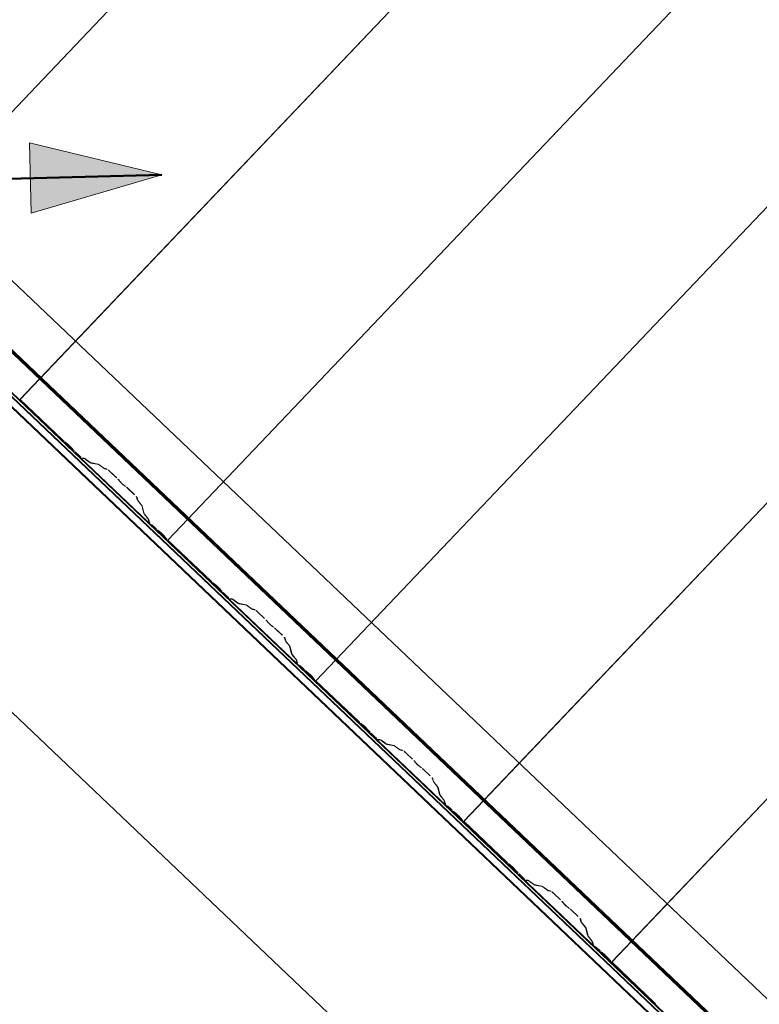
# Model space of a CAD drawing. Header units: metres. Extents: x 32343131.6 to 32343183.7, y 5699223.3 to 5699275.1.
# Tile 36 of 190: x 32343135.6 to 32343137, y 5699252.9 to 5699254.7. Entities that reach past the tile are written whole.
import ezdxf

# ---------------------------------------------------------------- set-up
doc = ezdxf.new("R2010")
doc.units = ezdxf.units.M
for name, color, linetype, lineweight in [('0-1', 7, 'Continuous', 5), ('A-ANNO-DIMS', 7, 'Continuous', 9), ('A-ANNO-DIMS-50', 7, 'Continuous', 9), ('A-DETL-GENF', 7, 'Continuous', 18)]:
    doc.layers.add(name, color=color, linetype=linetype, lineweight=lineweight)
for name, color, linetype, lineweight, true_color in [('A-DETL-GENF-3', 5, 'Continuous', 18, 0x0000ff), ('A-DETL-GENF-4', 5, 'Continuous', 50, 0x0000ff), ('A-ROOF-1', 7, 'Continuous', 5, 0xcccccc), ('E-POWR-CNDT-1', 5, 'Continuous', 70, 0x0000ff), ('G-IMPT-1', 5, 'Continuous', 25, 0x0000ff), ('S-BEAM-1', 7, 'Continuous', 5, 0xcccccc)]:
    doc.layers.add(name, color=color, linetype=linetype, lineweight=lineweight, true_color=true_color)
doc.styles.add('Arial', font='arial.ttf', dxfattribs={"height": 0.15})
doc.dimstyles.new('Blitzschutz', dxfattribs={"dimscale": 0.3048, "dimtxt": 0.153039, "dimasz": 0.492126, "dimexe": 0.393701, "dimexo": 0.0625, "dimgap": 0.287073, "dimtad": 1, "dimlfac": 100, "dimrnd": 0.01, "dimdsep": 46, "dimtxsty": 'Arial', "dimblk1": 'OBLIQUE', "dimblk2": 'OBLIQUE', "dimsah": 1, "dimcen": 0.09, "dimdle": 0.393701, "dimadec": 0, "dimazin": 0, "dimtfac": 1, "dimtdec": 4, "dimtix": 1, "dimtmove": 0, "dimatfit": 3, "dimfxl": 0.393701, "dimfxlon": 1, "dimtvp": 1, "dimtfill": 1, "dimtolj": 1, "dimtzin": 0, "dimarcsym": 2})

# ---------------------------------------------------------------- blocks, each defined once
blk = doc.blocks.new('Ortgang Hochpunkt - Ortgang Hochpunkt-3544340-TGA_190_LP5_GR_DA-TGA-01_G_')
at = {"layer": 'A-ROOF-1'}
for p, q in [((89.4753, -25.0355), (54.6993, 8.0497)), ((89.3588, -25.1579), (54.5828, 7.9273)), ((54.5837, 7.9281), (89.3597, -25.1571)), ((89.4753, -25.0355), (54.8986, 7.8602)), ((63.2651, -0.3137), (57.4811, 5.1891)), ((63.2617, -0.3095), (57.4855, 5.1859)), ((63.2562, -0.2981), (57.4981, 5.18)), ((63.2552, -0.2959), (57.5003, 5.1791))]:
    blk.add_line(p, q, dxfattribs=at)
blk = doc.blocks.new('ARC_190_LPX_FM_Stellplätze_rvt-1-TGA_190_LP5_GR_DA-TGA-01_G_')
at = {"layer": 'S-BEAM-1'}
for p, q in [((32343135.3533, 5699254.2849), (32343143.6156, 5699262.9694)), ((32343135.3533, 5699254.2849), (32343143.6156, 5699262.9694)), ((32343135.3534, 5699254.285), (32343143.6157, 5699262.9695)), ((32343135.3534, 5699254.285), (32343143.6157, 5699262.9695)), ((32343135.625, 5699254.0264), (32343143.8873, 5699262.7109)), ((32343135.625, 5699254.0264), (32343143.8873, 5699262.7109)), ((32343135.6251, 5699254.0265), (32343143.8874, 5699262.711)), ((32343135.6251, 5699254.0265), (32343143.8874, 5699262.711)), ((32343135.8967, 5699253.7679), (32343144.159, 5699262.4524)), ((32343135.8967, 5699253.7679), (32343144.159, 5699262.4524)), ((32343135.8968, 5699253.768), (32343144.1591, 5699262.4525)), ((32343135.8968, 5699253.768), (32343144.1591, 5699262.4525)), ((32343136.1684, 5699253.5094), (32343144.4307, 5699262.194)), ((32343136.1684, 5699253.5094), (32343144.4307, 5699262.194)), ((32343136.1685, 5699253.5095), (32343144.4308, 5699262.1941)), ((32343136.1685, 5699253.5095), (32343144.4308, 5699262.1941)), ((32343136.4401, 5699253.251), (32343144.7024, 5699261.9355)), ((32343136.4401, 5699253.251), (32343144.7024, 5699261.9355)), ((32343136.4402, 5699253.2511), (32343144.7025, 5699261.9356)), ((32343136.4402, 5699253.2511), (32343144.7025, 5699261.9356)), ((32343136.7118, 5699252.9925), (32343144.9741, 5699261.677)), ((32343136.7118, 5699252.9925), (32343144.9741, 5699261.677)), ((32343136.7119, 5699252.9926), (32343144.9741, 5699261.6771)), ((32343136.7119, 5699252.9926), (32343144.9741, 5699261.6771)), ((32343135.6251, 5699254.0265), (32343135.625, 5699254.0264)), ((32343135.625, 5699254.0264), (32343135.6251, 5699254.0265)), ((32343135.625, 5699254.0264), (32343135.7039, 5699253.9514)), ((32343135.7039, 5699253.9515), (32343135.6251, 5699254.0265)), ((32343135.7119, 5699253.9449), (32343135.7071, 5699253.9487)), ((32343135.7078, 5699253.9479), (32343135.7126, 5699253.9441)), ((32343135.7187, 5699253.9383), (32343135.7228, 5699253.9337)), ((32343135.7236, 5699253.933), (32343135.7196, 5699253.9376)), ((32343135.7341, 5699253.9228), (32343135.7265, 5699253.93)), ((32343135.7265, 5699253.9299), (32343135.734, 5699253.9228)), ((32343135.7431, 5699253.9182), (32343135.7387, 5699253.9191)), ((32343135.7397, 5699253.918), (32343135.7442, 5699253.9171)), ((32343135.7533, 5699253.9109), (32343135.7441, 5699253.9176)), ((32343135.745, 5699253.9167), (32343135.7542, 5699253.91)), ((32343135.7686, 5699253.9075), (32343135.7541, 5699253.9105)), ((32343135.7552, 5699253.9094), (32343135.7697, 5699253.9065)), ((32343135.7788, 5699253.9003), (32343135.7696, 5699253.907)), ((32343135.7705, 5699253.906), (32343135.7797, 5699253.8994)), ((32343135.7845, 5699253.8988), (32343135.7796, 5699253.8998)), ((32343135.7807, 5699253.8988), (32343135.7856, 5699253.8978)), ((32343135.7902, 5699253.894), (32343135.8025, 5699253.8823)), ((32343135.8026, 5699253.8824), (32343135.7903, 5699253.8941)), ((32343135.806, 5699253.8787), (32343135.8078, 5699253.8765)), ((32343135.8087, 5699253.8757), (32343135.8069, 5699253.8779)), ((32343135.8182, 5699253.8672), (32343135.8159, 5699253.8689)), ((32343135.8167, 5699253.868), (32343135.819, 5699253.8663)), ((32343135.8228, 5699253.8631), (32343135.8351, 5699253.8513)), ((32343135.8352, 5699253.8514), (32343135.8229, 5699253.8631)), ((32343135.8391, 5699253.8469), (32343135.8403, 5699253.842)), ((32343135.8414, 5699253.841), (32343135.8402, 5699253.8459)), ((32343135.841, 5699253.8411), (32343135.8481, 5699253.8322)), ((32343135.849, 5699253.8314), (32343135.8419, 5699253.8402)), ((32343135.8486, 5699253.8314), (32343135.8522, 5699253.8171)), ((32343135.8533, 5699253.8161), (32343135.8497, 5699253.8304)), ((32343135.8529, 5699253.8162), (32343135.86, 5699253.8073)), ((32343135.8609, 5699253.8065), (32343135.8538, 5699253.8153)), ((32343135.8605, 5699253.8065), (32343135.8616, 5699253.8021)), ((32343135.8627, 5699253.8011), (32343135.8616, 5699253.8055)), ((32343135.8666, 5699253.7966), (32343135.8741, 5699253.7894)), ((32343135.8742, 5699253.7895), (32343135.8667, 5699253.7967)), ((32343135.8821, 5699253.7829), (32343135.8774, 5699253.7867)), ((32343135.8781, 5699253.7859), (32343135.8828, 5699253.7821)), ((32343135.889, 5699253.7763), (32343135.893, 5699253.7717)), ((32343135.8938, 5699253.7711), (32343135.8898, 5699253.7756)), ((32343135.8968, 5699253.768), (32343135.8967, 5699253.7679)), ((32343135.8967, 5699253.7679), (32343135.8968, 5699253.768)), ((32343135.8967, 5699253.7679), (32343135.9755, 5699253.6929)), ((32343135.9756, 5699253.693), (32343135.8968, 5699253.768)), ((32343135.9836, 5699253.6864), (32343135.9788, 5699253.6902)), ((32343135.9795, 5699253.6894), (32343135.9843, 5699253.6856)), ((32343135.9904, 5699253.6798), (32343135.9944, 5699253.6752)), ((32343135.9953, 5699253.6746), (32343135.9912, 5699253.6791)), ((32343135.9981, 5699253.6714), (32343136.0057, 5699253.6643)), ((32343136.0058, 5699253.6644), (32343135.9982, 5699253.6715)), ((32343136.0148, 5699253.6597), (32343136.0104, 5699253.6606)), ((32343136.0114, 5699253.6596), (32343136.0159, 5699253.6587)), ((32343136.025, 5699253.6525), (32343136.0158, 5699253.6591)), ((32343136.0167, 5699253.6582), (32343136.0259, 5699253.6515)), ((32343136.0403, 5699253.6491), (32343136.0258, 5699253.652)), ((32343136.0269, 5699253.651), (32343136.0414, 5699253.648)), ((32343136.0505, 5699253.6418), (32343136.0413, 5699253.6485)), ((32343136.0421, 5699253.6476), (32343136.0514, 5699253.6409)), ((32343136.0562, 5699253.6404), (32343136.0513, 5699253.6414)), ((32343136.0524, 5699253.6403), (32343136.0573, 5699253.6393)), ((32343136.0619, 5699253.6355), (32343136.0742, 5699253.6238)), ((32343136.0743, 5699253.6239), (32343136.062, 5699253.6356)), ((32343136.0777, 5699253.6202), (32343136.0795, 5699253.618)), ((32343136.0804, 5699253.6172), (32343136.0786, 5699253.6194)), ((32343136.0899, 5699253.6087), (32343136.0876, 5699253.6104)), ((32343136.0884, 5699253.6095), (32343136.0907, 5699253.6078)), ((32343136.1069, 5699253.5929), (32343136.0945, 5699253.6047)), ((32343136.0945, 5699253.6046), (32343136.1068, 5699253.5929)), ((32343136.1108, 5699253.5884), (32343136.112, 5699253.5835)), ((32343136.1131, 5699253.5825), (32343136.1119, 5699253.5874)), ((32343136.1127, 5699253.5826), (32343136.1198, 5699253.5737)), ((32343136.1207, 5699253.5729), (32343136.1136, 5699253.5818)), ((32343136.1203, 5699253.5729), (32343136.1239, 5699253.5586)), ((32343136.125, 5699253.5576), (32343136.1214, 5699253.5719)), ((32343136.1246, 5699253.5577), (32343136.1317, 5699253.5488)), ((32343136.1326, 5699253.548), (32343136.1255, 5699253.5569)), ((32343136.1322, 5699253.548), (32343136.1333, 5699253.5436)), ((32343136.1344, 5699253.5426), (32343136.1333, 5699253.547)), ((32343136.1383, 5699253.5381), (32343136.1458, 5699253.531)), ((32343136.1459, 5699253.531), (32343136.1384, 5699253.5382)), ((32343136.1538, 5699253.5244), (32343136.1491, 5699253.5282)), ((32343136.1498, 5699253.5274), (32343136.1545, 5699253.5236)), ((32343136.1607, 5699253.5178), (32343136.1647, 5699253.5132)), ((32343136.1655, 5699253.5126), (32343136.1615, 5699253.5171)), ((32343136.1685, 5699253.5095), (32343136.1684, 5699253.5094)), ((32343136.1684, 5699253.5094), (32343136.1685, 5699253.5095)), ((32343136.1684, 5699253.5094), (32343136.2472, 5699253.4345)), ((32343136.2473, 5699253.4346), (32343136.1685, 5699253.5095)), ((32343136.2553, 5699253.4279), (32343136.2505, 5699253.4317)), ((32343136.2512, 5699253.4309), (32343136.256, 5699253.4271)), ((32343136.2621, 5699253.4213), (32343136.2661, 5699253.4167)), ((32343136.267, 5699253.4161), (32343136.2629, 5699253.4206)), ((32343136.2698, 5699253.4129), (32343136.2773, 5699253.4058)), ((32343136.2774, 5699253.4059), (32343136.2699, 5699253.413)), ((32343136.2865, 5699253.4012), (32343136.2821, 5699253.4021)), ((32343136.2831, 5699253.4011), (32343136.2876, 5699253.4002)), ((32343136.2967, 5699253.394), (32343136.2875, 5699253.4006)), ((32343136.2884, 5699253.3997), (32343136.2976, 5699253.3931)), ((32343136.312, 5699253.3906), (32343136.2975, 5699253.3935)), ((32343136.2986, 5699253.3925), (32343136.313, 5699253.3895)), ((32343136.3222, 5699253.3833), (32343136.313, 5699253.39)), ((32343136.3138, 5699253.3891), (32343136.323, 5699253.3824)), ((32343136.3279, 5699253.3819), (32343136.323, 5699253.3829)), ((32343136.324, 5699253.3818), (32343136.329, 5699253.3808)), ((32343136.3336, 5699253.3771), (32343136.3459, 5699253.3653)), ((32343136.346, 5699253.3654), (32343136.3337, 5699253.3772)), ((32343136.3494, 5699253.3618), (32343136.3511, 5699253.3596)), ((32343136.3521, 5699253.3588), (32343136.3503, 5699253.361)), ((32343136.3616, 5699253.3503), (32343136.3593, 5699253.3519)), ((32343136.3601, 5699253.351), (32343136.3624, 5699253.3493)), ((32343136.3661, 5699253.3461), (32343136.3785, 5699253.3344)), ((32343136.3786, 5699253.3345), (32343136.3662, 5699253.3462)), ((32343136.3825, 5699253.33), (32343136.3837, 5699253.3251)), ((32343136.3848, 5699253.3241), (32343136.3836, 5699253.3289)), ((32343136.3843, 5699253.3241), (32343136.3915, 5699253.3152)), ((32343136.3924, 5699253.3144), (32343136.3853, 5699253.3233)), ((32343136.392, 5699253.3145), (32343136.3956, 5699253.3002)), ((32343136.3967, 5699253.2991), (32343136.393, 5699253.3135)), ((32343136.3962, 5699253.2992), (32343136.4033, 5699253.2903)), ((32343136.4043, 5699253.2895), (32343136.3972, 5699253.2984)), ((32343136.4039, 5699253.2896), (32343136.405, 5699253.2852)), ((32343136.4061, 5699253.2841), (32343136.4049, 5699253.2885)), ((32343136.41, 5699253.2796), (32343136.4175, 5699253.2725)), ((32343136.4176, 5699253.2726), (32343136.4101, 5699253.2797)), ((32343136.4255, 5699253.266), (32343136.4207, 5699253.2698)), ((32343136.4215, 5699253.269), (32343136.4262, 5699253.2652)), ((32343136.4324, 5699253.2593), (32343136.4364, 5699253.2548)), ((32343136.4372, 5699253.2541), (32343136.4332, 5699253.2587)), ((32343136.4402, 5699253.2511), (32343136.4401, 5699253.251)), ((32343136.4401, 5699253.251), (32343136.4402, 5699253.2511)), ((32343136.4401, 5699253.251), (32343136.5189, 5699253.176)), ((32343136.519, 5699253.1761), (32343136.4402, 5699253.2511)), ((32343136.5269, 5699253.1695), (32343136.5222, 5699253.1733)), ((32343136.5229, 5699253.1725), (32343136.5276, 5699253.1687)), ((32343136.5338, 5699253.1628), (32343136.5378, 5699253.1583)), ((32343136.5386, 5699253.1576), (32343136.5346, 5699253.1622)), ((32343136.5415, 5699253.1545), (32343136.549, 5699253.1473)), ((32343136.5491, 5699253.1474), (32343136.5416, 5699253.1546)), ((32343136.5582, 5699253.1427), (32343136.5537, 5699253.1436)), ((32343136.5548, 5699253.1426), (32343136.5593, 5699253.1417)), ((32343136.5684, 5699253.1355), (32343136.5592, 5699253.1422)), ((32343136.5601, 5699253.1412), (32343136.5693, 5699253.1346)), ((32343136.5837, 5699253.1321), (32343136.5692, 5699253.135)), ((32343136.5703, 5699253.134), (32343136.5847, 5699253.1311)), ((32343136.5939, 5699253.1249), (32343136.5847, 5699253.1315)), ((32343136.5855, 5699253.1306), (32343136.5947, 5699253.1239)), ((32343136.5996, 5699253.1234), (32343136.5947, 5699253.1244)), ((32343136.5957, 5699253.1234), (32343136.6007, 5699253.1224)), ((32343136.6053, 5699253.1186), (32343136.6176, 5699253.1069)), ((32343136.6177, 5699253.107), (32343136.6054, 5699253.1187)), ((32343136.621, 5699253.1033), (32343136.6228, 5699253.1011)), ((32343136.6238, 5699253.1003), (32343136.622, 5699253.1025)), ((32343136.6332, 5699253.0918), (32343136.631, 5699253.0935)), ((32343136.6318, 5699253.0925), (32343136.6341, 5699253.0909)), ((32343136.6502, 5699253.076), (32343136.6379, 5699253.0877)), ((32343136.6378, 5699253.0876), (32343136.6502, 5699253.0759)), ((32343136.6542, 5699253.0715), (32343136.6554, 5699253.0666)), ((32343136.6565, 5699253.0656), (32343136.6552, 5699253.0705)), ((32343136.656, 5699253.0656), (32343136.6631, 5699253.0568)), ((32343136.6641, 5699253.0559), (32343136.657, 5699253.0648)), ((32343136.6636, 5699253.056), (32343136.6673, 5699253.0417)), ((32343136.6684, 5699253.0407), (32343136.6647, 5699253.055)), ((32343136.6679, 5699253.0407), (32343136.675, 5699253.0318)), ((32343136.676, 5699253.031), (32343136.6689, 5699253.0399)), ((32343136.6755, 5699253.0311), (32343136.6767, 5699253.0267)), ((32343136.6778, 5699253.0257), (32343136.6766, 5699253.0301)), ((32343136.6893, 5699253.0141), (32343136.6817, 5699253.0212)), ((32343136.6817, 5699253.0211), (32343136.6892, 5699253.014)), ((32343136.6972, 5699253.0075), (32343136.6924, 5699253.0113)), ((32343136.6931, 5699253.0105), (32343136.6979, 5699253.0067)), ((32343136.704, 5699253.0008), (32343136.7081, 5699252.9963)), ((32343136.7089, 5699252.9956), (32343136.7049, 5699253.0002)), ((32343136.7119, 5699252.9926), (32343136.7118, 5699252.9925)), ((32343136.7118, 5699252.9925), (32343136.7119, 5699252.9926)), ((32343136.7118, 5699252.9925), (32343136.7906, 5699252.9175)), ((32343136.7907, 5699252.9176), (32343136.7119, 5699252.9926))]:
    blk.add_line(p, q, dxfattribs=at)
for centre, major_axis, ratio, start_param, end_param in [((32343135.7043, 5699253.9519), (-0.00435, 0.00414), 0.087156, 1.570796, 2.355302), ((32343135.7043, 5699253.9519), (-0.00543, 0.00517), 0.087156, 1.570796, 2.355303), ((32343135.7154, 5699253.9409), (-0.00543, 0.00517), 0.087155, 3.927883, 5.496897), ((32343135.7154, 5699253.9409), (-0.00435, 0.00414), 0.087155, 3.927881, 5.496896), ((32343135.7269, 5699253.9304), (-0.00543, 0.00517), 0.087156, 0.78629, 1.570796), ((32343135.7269, 5699253.9304), (-0.00435, 0.00414), 0.087156, 0.786293, 1.570797), ((32343135.7344, 5699253.9232), (-0.00543, 0.00517), 0.087156, 1.570797, 3.003603), ((32343135.7344, 5699253.9232), (-0.00435, 0.00414), 0.087156, 1.570796, 3.003604), ((32343135.7485, 5699253.913), (-0.00543, 0.00517), 0.087156, 5.711273, 6.145193), ((32343135.7485, 5699253.913), (-0.00435, 0.00414), 0.087156, 5.711276, 6.145197), ((32343135.7499, 5699253.9146), (-0.00435, 0.00414), 0.087156, 2.56968, 3.003604), ((32343135.7499, 5699253.9146), (-0.00543, 0.00517), 0.087156, 2.569681, 3.003603), ((32343135.7739, 5699253.9024), (-0.00543, 0.00517), 0.087155, 5.711273, 6.145194), ((32343135.7739, 5699253.9024), (-0.00435, 0.00414), 0.087156, 5.711278, 6.145196), ((32343135.7753, 5699253.904), (-0.00435, 0.00414), 0.087156, 2.569679, 3.003604), ((32343135.7753, 5699253.904), (-0.00543, 0.00517), 0.087156, 2.569681, 3.003604), ((32343135.7899, 5699253.8936), (-0.00543, 0.00517), 0.087156, 4.712389, 6.145195), ((32343135.7899, 5699253.8936), (-0.00435, 0.00414), 0.087156, 4.712389, 6.145196), ((32343135.8022, 5699253.8819), (-0.00435, 0.00414), 0.087155, 3.741015, 4.71239), ((32343135.8022, 5699253.8819), (-0.00543, 0.00517), 0.087155, 3.74101, 4.71239), ((32343135.8125, 5699253.8725), (-0.00543, 0.00517), 0.087156, 0.599417, 2.542176), ((32343135.8125, 5699253.8725), (-0.00435, 0.00414), 0.087156, 0.599417, 2.542176), ((32343135.8224, 5699253.8627), (-0.00543, 0.00517), 0.087156, 4.712389, 5.683767), ((32343135.8224, 5699253.8627), (-0.00435, 0.00414), 0.087156, 4.712389, 5.683768), ((32343135.8347, 5699253.851), (-0.00435, 0.00414), 0.087156, 3.279586, 4.712389), ((32343135.8347, 5699253.851), (-0.00543, 0.00517), 0.087156, 3.279582, 4.712389), ((32343135.8458, 5699253.837), (-0.00543, 0.00517), 0.087156, 0.137989, 0.571913), ((32343135.8458, 5699253.837), (-0.00435, 0.00414), 0.087156, 0.137985, 0.571912), ((32343135.8442, 5699253.8355), (-0.00435, 0.00414), 0.087156, 3.27958, 3.713504), ((32343135.8442, 5699253.8355), (-0.00543, 0.00517), 0.087156, 3.279581, 3.713509), ((32343135.8577, 5699253.8121), (-0.00543, 0.00517), 0.087156, 0.137988, 0.571915), ((32343135.8577, 5699253.8121), (-0.00435, 0.00414), 0.087156, 0.137991, 0.571912), ((32343135.8561, 5699253.8106), (-0.00435, 0.00414), 0.087156, 3.279578, 3.713505), ((32343135.8561, 5699253.8106), (-0.00543, 0.00517), 0.087156, 3.279581, 3.713506), ((32343135.867, 5699253.7971), (-0.00543, 0.00517), 0.087156, 0.137988, 1.570796), ((32343135.867, 5699253.7971), (-0.00435, 0.00414), 0.087156, 0.137988, 1.570797), ((32343135.8746, 5699253.7899), (-0.00543, 0.00517), 0.087156, 1.570796, 2.355301), ((32343135.8746, 5699253.7899), (-0.00435, 0.00414), 0.087156, 1.570796, 2.355303), ((32343135.8857, 5699253.7789), (-0.00543, 0.00517), 0.087156, 3.927883, 5.496896), ((32343135.8857, 5699253.7789), (-0.00435, 0.00414), 0.087156, 3.927882, 5.496895), ((32343135.8972, 5699253.7684), (-0.00543, 0.00517), 0.087155, 0.786291, 1.570797), ((32343135.8972, 5699253.7684), (-0.00435, 0.00414), 0.087155, 0.786296, 1.570797), ((32343135.976, 5699253.6934), (-0.00543, 0.00517), 0.087156, 1.570796, 2.355303), ((32343135.976, 5699253.6934), (-0.00435, 0.00414), 0.087156, 1.570796, 2.355302), ((32343135.9871, 5699253.6824), (-0.00543, 0.00517), 0.087155, 3.927883, 5.496897), ((32343135.9871, 5699253.6824), (-0.00435, 0.00414), 0.087156, 3.927882, 5.496896), ((32343135.9986, 5699253.6719), (-0.00543, 0.00517), 0.087155, 0.78629, 1.570797), ((32343135.9986, 5699253.6719), (-0.00435, 0.00414), 0.087156, 0.786293, 1.570797), ((32343136.0061, 5699253.6647), (-0.00543, 0.00517), 0.087156, 1.570796, 3.003604), ((32343136.0061, 5699253.6647), (-0.00435, 0.00414), 0.087156, 1.570796, 3.003603), ((32343136.0201, 5699253.6545), (-0.00543, 0.00517), 0.087156, 5.711273, 6.145199), ((32343136.0201, 5699253.6545), (-0.00435, 0.00414), 0.087156, 5.711272, 6.145196), ((32343136.0216, 5699253.6561), (-0.00435, 0.00414), 0.087156, 2.569678, 3.003604), ((32343136.0216, 5699253.6561), (-0.00543, 0.00517), 0.087156, 2.56968, 3.003601), ((32343136.0456, 5699253.6439), (-0.00543, 0.00517), 0.087156, 5.711273, 6.145201), ((32343136.0456, 5699253.6439), (-0.00435, 0.00414), 0.087156, 5.711272, 6.145196), ((32343136.047, 5699253.6455), (-0.00435, 0.00414), 0.087155, 2.569679, 3.003604), ((32343136.047, 5699253.6455), (-0.00543, 0.00517), 0.087156, 2.56968, 3.003601), ((32343136.0615, 5699253.6352), (-0.00543, 0.00517), 0.087156, 4.712389, 6.145196), ((32343136.0615, 5699253.6352), (-0.00435, 0.00414), 0.087156, 4.712389, 6.145196), ((32343136.0739, 5699253.6234), (-0.00435, 0.00414), 0.087155, 3.741016, 4.71239), ((32343136.0739, 5699253.6234), (-0.00543, 0.00517), 0.087156, 3.74101, 4.712389), ((32343136.0842, 5699253.614), (-0.00543, 0.00517), 0.087156, 0.599417, 2.54218), ((32343136.0842, 5699253.614), (-0.00435, 0.00414), 0.087156, 0.599416, 2.542176), ((32343136.0941, 5699253.6042), (-0.00543, 0.00517), 0.087156, 4.712389, 5.683765), ((32343136.0941, 5699253.6042), (-0.00435, 0.00414), 0.087155, 4.712389, 5.683769), ((32343136.1064, 5699253.5925), (-0.00435, 0.00414), 0.087156, 3.279582, 4.712389), ((32343136.1064, 5699253.5925), (-0.00543, 0.00517), 0.087156, 3.279581, 4.712389), ((32343136.1175, 5699253.5785), (-0.00543, 0.00517), 0.087156, 0.137989, 0.571913), ((32343136.1175, 5699253.5785), (-0.00435, 0.00414), 0.087156, 0.137995, 0.571912), ((32343136.1159, 5699253.577), (-0.00435, 0.00414), 0.087156, 3.279581, 3.713504), ((32343136.1159, 5699253.577), (-0.00543, 0.00517), 0.087156, 3.279582, 3.713507), ((32343136.1294, 5699253.5536), (-0.00543, 0.00517), 0.087156, 0.137989, 0.571911), ((32343136.1294, 5699253.5536), (-0.00435, 0.00414), 0.087156, 0.137992, 0.571912), ((32343136.1278, 5699253.5521), (-0.00435, 0.00414), 0.087155, 3.279575, 3.713505), ((32343136.1278, 5699253.5521), (-0.00543, 0.00517), 0.087156, 3.279581, 3.713502), ((32343136.1387, 5699253.5386), (-0.00543, 0.00517), 0.087156, 0.137989, 1.570796), ((32343136.1387, 5699253.5386), (-0.00435, 0.00414), 0.087156, 0.137993, 1.570797), ((32343136.1462, 5699253.5314), (-0.00543, 0.00517), 0.087156, 1.570796, 2.355302), ((32343136.1462, 5699253.5314), (-0.00435, 0.00414), 0.087155, 1.570796, 2.355303), ((32343136.1573, 5699253.5205), (-0.00543, 0.00517), 0.087156, 3.927883, 5.496896), ((32343136.1573, 5699253.5205), (-0.00435, 0.00414), 0.087156, 3.927881, 5.496895), ((32343136.1689, 5699253.5099), (-0.00543, 0.00517), 0.087156, 0.78629, 1.570797), ((32343136.1689, 5699253.5099), (-0.00435, 0.00414), 0.087156, 0.786293, 1.570797), ((32343136.2477, 5699253.4349), (-0.00543, 0.00517), 0.087156, 1.570796, 2.355303), ((32343136.2477, 5699253.4349), (-0.00435, 0.00414), 0.087156, 1.570796, 2.355302), ((32343136.2588, 5699253.424), (-0.00543, 0.00517), 0.087156, 3.927883, 5.496896), ((32343136.2588, 5699253.424), (-0.00435, 0.00414), 0.087155, 3.927883, 5.496896), ((32343136.2703, 5699253.4134), (-0.00543, 0.00517), 0.087156, 0.78629, 1.570796), ((32343136.2703, 5699253.4134), (-0.00435, 0.00414), 0.087156, 0.786294, 1.570797), ((32343136.2778, 5699253.4063), (-0.00543, 0.00517), 0.087156, 1.570796, 3.003608), ((32343136.2778, 5699253.4063), (-0.00435, 0.00414), 0.087156, 1.570796, 3.003603), ((32343136.2918, 5699253.396), (-0.00543, 0.00517), 0.087156, 5.711273, 6.145198), ((32343136.2918, 5699253.396), (-0.00435, 0.00414), 0.087155, 5.711272, 6.145197), ((32343136.2933, 5699253.3977), (-0.00435, 0.00414), 0.087156, 2.569678, 3.003604), ((32343136.2933, 5699253.3977), (-0.00543, 0.00517), 0.087156, 2.56968, 3.003602), ((32343136.3173, 5699253.3854), (-0.00543, 0.00517), 0.087156, 5.711273, 6.145194), ((32343136.3173, 5699253.3854), (-0.00435, 0.00414), 0.087155, 5.711276, 6.145197), ((32343136.3187, 5699253.387), (-0.00435, 0.00414), 0.087155, 2.569679, 3.003604), ((32343136.3187, 5699253.387), (-0.00543, 0.00517), 0.087156, 2.56968, 3.003601), ((32343136.3332, 5699253.3767), (-0.00543, 0.00517), 0.087156, 4.712389, 6.145196), ((32343136.3332, 5699253.3767), (-0.00435, 0.00414), 0.087155, 4.712389, 6.145197), ((32343136.3456, 5699253.365), (-0.00435, 0.00414), 0.087155, 3.741009, 4.71239), ((32343136.3456, 5699253.365), (-0.00543, 0.00517), 0.087156, 3.74101, 4.712389), ((32343136.3559, 5699253.3556), (-0.00543, 0.00517), 0.087155, 0.599417, 2.542173), ((32343136.3559, 5699253.3556), (-0.00435, 0.00414), 0.087156, 0.599417, 2.542175), ((32343136.3658, 5699253.3457), (-0.00543, 0.00517), 0.087156, 4.712389, 5.683768), ((32343136.3658, 5699253.3457), (-0.00435, 0.00414), 0.087156, 4.712389, 5.683768), ((32343136.3781, 5699253.334), (-0.00435, 0.00414), 0.087156, 3.27958, 4.712389), ((32343136.3781, 5699253.334), (-0.00543, 0.00517), 0.087156, 3.279581, 4.712389), ((32343136.3892, 5699253.32), (-0.00543, 0.00517), 0.087156, 0.137989, 0.571916), ((32343136.3892, 5699253.32), (-0.00435, 0.00414), 0.087156, 0.13799, 0.571912), ((32343136.3876, 5699253.3185), (-0.00435, 0.00414), 0.087156, 3.279579, 3.713505), ((32343136.3876, 5699253.3185), (-0.00543, 0.00517), 0.087156, 3.279581, 3.713506), ((32343136.4011, 5699253.2951), (-0.00543, 0.00517), 0.087155, 0.137989, 0.571911), ((32343136.4011, 5699253.2951), (-0.00435, 0.00414), 0.087156, 0.137993, 0.571912), ((32343136.3995, 5699253.2936), (-0.00435, 0.00414), 0.087156, 3.279576, 3.713505), ((32343136.3995, 5699253.2936), (-0.00543, 0.00517), 0.087156, 3.279581, 3.713501), ((32343136.4104, 5699253.2801), (-0.00543, 0.00517), 0.087156, 0.137989, 1.570796), ((32343136.4104, 5699253.2801), (-0.00435, 0.00414), 0.087156, 0.137993, 1.570797), ((32343136.4179, 5699253.273), (-0.00543, 0.00517), 0.087156, 1.570796, 2.355301), ((32343136.4179, 5699253.273), (-0.00435, 0.00414), 0.087155, 1.570796, 2.355303), ((32343136.429, 5699253.262), (-0.00543, 0.00517), 0.087156, 3.927883, 5.496894), ((32343136.429, 5699253.262), (-0.00435, 0.00414), 0.087156, 3.927882, 5.496895), ((32343136.4405, 5699253.2514), (-0.00543, 0.00517), 0.087156, 0.78629, 1.570796), ((32343136.4405, 5699253.2514), (-0.00435, 0.00414), 0.087156, 0.786288, 1.570796), ((32343136.5194, 5699253.1765), (-0.00543, 0.00517), 0.087156, 1.570796, 2.355303), ((32343136.5194, 5699253.1765), (-0.00435, 0.00414), 0.087156, 1.570796, 2.355302), ((32343136.5305, 5699253.1655), (-0.00543, 0.00517), 0.087156, 3.927882, 5.496895), ((32343136.5305, 5699253.1655), (-0.00435, 0.00414), 0.087155, 3.927884, 5.496896), ((32343136.542, 5699253.1549), (-0.00543, 0.00517), 0.087156, 0.78629, 1.570796), ((32343136.542, 5699253.1549), (-0.00435, 0.00414), 0.087156, 0.786288, 1.570796), ((32343136.5495, 5699253.1478), (-0.00543, 0.00517), 0.087156, 1.570796, 3.003608), ((32343136.5495, 5699253.1478), (-0.00435, 0.00414), 0.087156, 1.570796, 3.003604), ((32343136.5635, 5699253.1376), (-0.00543, 0.00517), 0.087156, 5.711273, 6.145194), ((32343136.5635, 5699253.1376), (-0.00435, 0.00414), 0.087156, 5.711275, 6.145197), ((32343136.5649, 5699253.1392), (-0.00435, 0.00414), 0.087155, 2.569683, 3.003604), ((32343136.5649, 5699253.1392), (-0.00543, 0.00517), 0.087156, 2.56968, 3.003601), ((32343136.589, 5699253.1269), (-0.00543, 0.00517), 0.087156, 5.711273, 6.145194), ((32343136.589, 5699253.1269), (-0.00435, 0.00414), 0.087155, 5.711274, 6.145197), ((32343136.5904, 5699253.1285), (-0.00435, 0.00414), 0.087156, 2.569677, 3.003604), ((32343136.5904, 5699253.1285), (-0.00543, 0.00517), 0.087156, 2.56968, 3.003606), ((32343136.6049, 5699253.1182), (-0.00543, 0.00517), 0.087156, 4.712389, 6.145196), ((32343136.6049, 5699253.1182), (-0.00435, 0.00414), 0.087155, 4.712389, 6.145197), ((32343136.6172, 5699253.1065), (-0.00435, 0.00414), 0.087156, 3.741007, 4.712389), ((32343136.6172, 5699253.1065), (-0.00543, 0.00517), 0.087155, 3.74101, 4.712389), ((32343136.6276, 5699253.0971), (-0.00543, 0.00517), 0.087156, 0.599418, 2.542173), ((32343136.6276, 5699253.0971), (-0.00435, 0.00414), 0.087156, 0.599421, 2.542175), ((32343136.6375, 5699253.0872), (-0.00543, 0.00517), 0.087156, 4.712389, 5.683768), ((32343136.6375, 5699253.0872), (-0.00435, 0.00414), 0.087156, 4.712389, 5.683768), ((32343136.6498, 5699253.0755), (-0.00435, 0.00414), 0.087156, 3.279579, 4.712389), ((32343136.6498, 5699253.0755), (-0.00543, 0.00517), 0.087156, 3.279582, 4.712389), ((32343136.6608, 5699253.0615), (-0.00543, 0.00517), 0.087156, 0.137989, 0.571913), ((32343136.6608, 5699253.0615), (-0.00435, 0.00414), 0.087156, 0.137992, 0.571912), ((32343136.6593, 5699253.06), (-0.00435, 0.00414), 0.087155, 3.279578, 3.713505), ((32343136.6593, 5699253.06), (-0.00543, 0.00517), 0.087156, 3.279581, 3.713503), ((32343136.6727, 5699253.0366), (-0.00543, 0.00517), 0.087156, 0.137989, 0.57191), ((32343136.6727, 5699253.0366), (-0.00435, 0.00414), 0.087156, 0.13799, 0.571912), ((32343136.6712, 5699253.0351), (-0.00435, 0.00414), 0.087156, 3.279579, 3.713505), ((32343136.6712, 5699253.0351), (-0.00543, 0.00517), 0.087156, 3.279581, 3.713503), ((32343136.6821, 5699253.0216), (-0.00543, 0.00517), 0.087156, 0.137989, 1.570796), ((32343136.6821, 5699253.0216), (-0.00435, 0.00414), 0.087156, 0.137991, 1.570796), ((32343136.6896, 5699253.0145), (-0.00543, 0.00517), 0.087156, 1.570796, 2.355302), ((32343136.6896, 5699253.0145), (-0.00435, 0.00414), 0.087155, 1.570796, 2.355303), ((32343136.7007, 5699253.0035), (-0.00543, 0.00517), 0.087156, 3.927883, 5.496896), ((32343136.7007, 5699253.0035), (-0.00435, 0.00414), 0.087155, 3.927882, 5.496896), ((32343136.7122, 5699252.993), (-0.00543, 0.00517), 0.087156, 0.78629, 1.570796), ((32343136.7122, 5699252.993), (-0.00435, 0.00414), 0.087156, 0.786289, 1.570796), ((32343136.7911, 5699252.918), (-0.00543, 0.00517), 0.087156, 1.570796, 2.355303), ((32343136.7911, 5699252.918), (-0.00435, 0.00414), 0.087156, 1.570796, 2.355302)]:
    blk.add_ellipse(centre, major_axis=major_axis, ratio=ratio, start_param=start_param, end_param=end_param, dxfattribs=at)
at = {"layer": 'A-ROOF-1'}
blk.add_blockref('Ortgang Hochpunkt - Ortgang Hochpunkt-3544340-TGA_190_LP5_GR_DA-TGA-01_G_', (32343077.7673, 5699249.1855), dxfattribs=at)
blk = doc.blocks.new('Symbol_Elektro_Leitung_Hoch_Runter - Zeichnung1_dwg_E-Blitz-Anschlusspunkt-7483321-TGA_190_LP5_GR_DA-TGA-01_G_')
at = {"layer": 'G-IMPT-1'}
blk.add_hatch(color=256, dxfattribs=at).paths.add_polyline_path([(0, -0.0625), (0.0162, -0.0604), (0.0313, -0.0541), (0.0442, -0.0442), (0.0541, -0.0313), (0.0604, -0.0162), (0.0625, 0), (0.0604, 0.0162), (0.0541, 0.0313), (0.0442, 0.0442), (0.0313, 0.0541), (0.0162, 0.0604), (0, 0.0625), (-0.0162, 0.0604), (-0.0313, 0.0541), (-0.0442, 0.0442), (-0.0541, 0.0313), (-0.0604, 0.0162), (-0.0625, 0), (-0.0604, -0.0162), (-0.0541, -0.0313), (-0.0442, -0.0442), (-0.0313, -0.0541), (-0.0162, -0.0604)])
blk.add_circle((0, 0), 0.0625, dxfattribs=at)
blk = doc.blocks.new('Symbol_Elektro_Leitung_Hoch_Runter - Nach unten-7483331-TGA_190_LP5_GR_DA-TGA-01_G_')
at = {"layer": 'A-DETL-GENF-3'}
blk.add_hatch(color=256, dxfattribs=at).paths.add_polyline_path([(-0.4243, -0.4243), (-0.2078, -0.2993), (-0.2993, -0.2078)])
at = {"layer": 'A-DETL-GENF'}
for p, q in [((-0.2993, -0.2078), (-0.4243, -0.4243)), ((-0.2078, -0.2993), (-0.2993, -0.2078)), ((-0.4243, -0.4243), (-0.2078, -0.2993))]:
    blk.add_line(p, q, dxfattribs=at)
at = {"layer": 'A-DETL-GENF-4'}
for p, q in [((0, 0), (-0.0442, -0.0442)), ((-0.0442, -0.0442), (-0.4243, -0.4243))]:
    blk.add_line(p, q, dxfattribs=at)
blk.add_blockref('Symbol_Elektro_Leitung_Hoch_Runter - Zeichnung1_dwg_E-Blitz-Anschlusspunkt-7483321-TGA_190_LP5_GR_DA-TGA-01_G_', (0, 0))
blk = doc.blocks.new('DIMBLOCK7-TGA_190_LP5_GR_DA-TGA-01_G_')
at = {"layer": 'A-ANNO-DIMS-50', "transparency": 16777216}
for p, q in [((32343140.75, 5699248.5613), (32343134.8671, 5699254.1582)), ((32343134.954, 5699254.0755), (32343135.0367, 5699254.1624)), ((32343134.954, 5699254.0755), (32343134.8713, 5699253.9886)), ((32343140.75, 5699248.5613), (32343140.8327, 5699248.6482)), ((32343140.75, 5699248.5613), (32343140.6673, 5699248.4744))]:
    blk.add_line(p, q, dxfattribs=at)
at = {"layer": 'A-ANNO-DIMS-50', "lineweight": 35, "transparency": 16777216}
for p, q in [((32343134.954, 5699254.0755), (32343134.848, 5699254.0729)), ((32343134.954, 5699254.0755), (32343135.06, 5699254.0781)), ((32343140.75, 5699248.5613), (32343140.644, 5699248.5587)), ((32343140.75, 5699248.5613), (32343140.856, 5699248.5639))]:
    blk.add_line(p, q, dxfattribs=at)
at = {"layer": 'A-ANNO-DIMS-50', "color": 0, "transparency": 16777216, "insert": (32343137.9057, 5699250.8778), "char_height": 0.15, "width": 0.822172, "attachment_point": 1, "rotation": 136.4273, "line_spacing_factor": 0.941778, "style": 'Arial', "bg_fill": 3, "box_fill_scale": 1.25, "bg_fill_color": 256, "bg_fill_true_color": 13158600, "bg_fill_transparency": 0}
blk.add_mtext('800 cm', dxfattribs=at)
blk = doc.blocks.new('_Oblique')
at = {"color": 0, "linetype": 'ByBlock', "lineweight": -2}
blk.add_line((-0.5, -0.5), (0.5, 0.5), dxfattribs=at)
blk = doc.blocks.new('DIMBLOCK11-TGA_190_LP5_GR_DA-TGA-01_G_')
at = {"layer": 'A-ANNO-DIMS-50', "transparency": 16777216}
for p, q in [((32343140.4054, 5699248.199), (32343131.6244, 5699256.5531)), ((32343131.7114, 5699256.4703), (32343131.7941, 5699256.5573)), ((32343131.7114, 5699256.4703), (32343131.6287, 5699256.3834)), ((32343140.4054, 5699248.199), (32343140.4881, 5699248.286)), ((32343140.4054, 5699248.199), (32343140.3226, 5699248.1121))]:
    blk.add_line(p, q, dxfattribs=at)
at = {"layer": 'A-ANNO-DIMS-50', "lineweight": 35, "transparency": 16777216}
for p, q in [((32343131.7114, 5699256.4703), (32343131.8174, 5699256.473)), ((32343131.7114, 5699256.4703), (32343131.6053, 5699256.4677)), ((32343140.4054, 5699248.199), (32343140.2993, 5699248.1964)), ((32343140.4054, 5699248.199), (32343140.5114, 5699248.2017))]:
    blk.add_line(p, q, dxfattribs=at)
at = {"layer": 'A-ANNO-DIMS-50', "color": 0, "transparency": 16777216, "insert": (32343136.1538, 5699251.8543), "char_height": 0.15, "width": 0.960613, "attachment_point": 1, "rotation": 136.4273, "line_spacing_factor": 0.941778, "style": 'Arial', "bg_fill": 3, "box_fill_scale": 1.25, "bg_fill_color": 256, "bg_fill_true_color": 13158600, "bg_fill_transparency": 0}
blk.add_mtext('1200 cm', dxfattribs=at)

msp = doc.modelspace()

# ---------------------------------------------------------------- linework, layer by layer
at = {"layer": 'E-POWR-CNDT-1'}
msp.add_line((32343132.4093, 5699257.16061), (32343141.03622, 5699248.9531), dxfattribs=at)

# ---------------------------------------------------------------- block references
at = {"layer": '0-1'}
msp.add_blockref('ARC_190_LPX_FM_Stellplätze_rvt-1-TGA_190_LP5_GR_DA-TGA-01_G_', (0, 0), dxfattribs=at)
at = {"layer": 'A-DETL-GENF-3', "rotation": 136.4271608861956}
msp.add_blockref('Symbol_Elektro_Leitung_Hoch_Runter - Nach unten-7483331-TGA_190_LP5_GR_DA-TGA-01_G_', (32343135.28565, 5699254.42409), dxfattribs=at)

# ---------------------------------------------------------------- next in the draw order: dimensions: what is measured, and where the dimension line sits
at = {"layer": 'A-ANNO-DIMS'}
dim = msp.add_linear_dim(base=(32343134.954, 5699254.0755), p1=(32343140.83271, 5699248.64824), p2=(32343135.03671, 5699254.16244), angle=316.42726, dimstyle='Blitzschutz', override={"dimpost": '<> cm', "dimfxl": 8}, dxfattribs=at)
dim.commit()
dim.dimension.update_dxf_attribs({"geometry": 'DIMBLOCK7-TGA_190_LP5_GR_DA-TGA-01_G_', "text_midpoint": (32343137.9651, 5699251.43728)})

# ---------------------------------------------------------------- next in the draw order: dimensions: what is measured, and where the dimension line sits
dim = msp.add_linear_dim(base=(32343131.71136, 5699256.47035), p1=(32343140.48808, 5699248.28599), p2=(32343131.79408, 5699256.55729), angle=316.42726, dimstyle='Blitzschutz', override={"dimpost": '<> cm', "dimfxl": 12}, dxfattribs=at)
dim.commit()
dim.dimension.update_dxf_attribs({"geometry": 'DIMBLOCK11-TGA_190_LP5_GR_DA-TGA-01_G_', "text_midpoint": (32343136.17146, 5699252.45358)})

doc.saveas('drawing.dxf')
